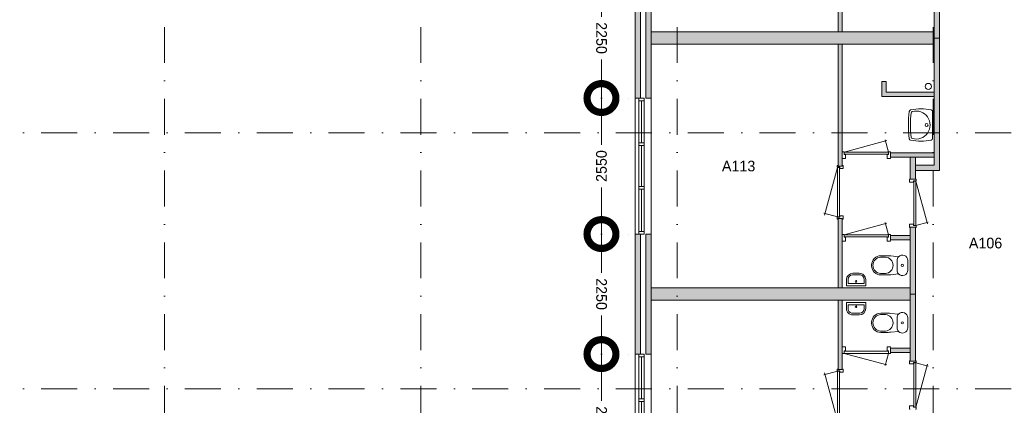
# Model space of a CAD drawing. Header units: millimetres. Extents: x -8493 to 75607, y -3060 to 56340.
# Tile 18 of 35: x 25534 to 43980, y 21984 to 29214. Entities that reach past the tile are written whole.
import ezdxf
from ezdxf.enums import TextEntityAlignment as Align

# ---------------------------------------------------------------- set-up
doc = ezdxf.new("R2010")
doc.units = ezdxf.units.MM
doc.header["$PDMODE"] = 3
doc.header["$PDSIZE"] = 1
doc.linetypes.add('DGN1', pattern=[504.6, 0, -504.6])
doc.linetypes.add('DGN4', pattern=[1345.6, 672.8, -336.4, 0, -336.4])
for name, color, linetype in [('16', 7, 'Continuous'), ('17', 7, 'Continuous'), ('30', 7, 'Continuous'), ('32', 7, 'Continuous'), ('33', 7, 'Continuous'), ('40', 7, 'Continuous'), ('48', 7, 'Continuous'), ('56', 7, 'Continuous'), ('58', 7, 'Continuous'), ('62', 7, 'Continuous')]:
    doc.layers.add(name, color=color, linetype=linetype)
doc.styles.add('dgn003', font='dgn003.shx')
doc.styles.get("Standard").update_dxf_attribs({"font": 'arial.ttf'})
doc.dimstyles.get("Standard").update_dxf_attribs({"dimtxt": 0.18, "dimasz": 0.18, "dimexe": 0.18, "dimexo": 0.0625, "dimgap": 0.09, "dimtad": 0, "dimtih": 1, "dimtoh": 1, "dimdec": 4, "dimzin": 0, "dimdsep": 46, "dimtxsty": 'Standard', "dimcen": 0.09, "dimadec": 0, "dimazin": 0, "dimtfac": 1, "dimtdec": 4, "dimtofl": 0, "dimtmove": 0, "dimatfit": 3, "dimfxl": 1, "dimtolj": 1, "dimtzin": 0, "dimarcsym": 0})

# ---------------------------------------------------------------- blocks, each defined once
blk = doc.blocks.new('830R1066')
at = {"layer": '33', "color": 1, "linetype": 'Continuous', "lineweight": 0}
for p, q in [((-868, 108), (-66.28, 322.82)), ((-38, 108), (-99.32, 336.87))]:
    blk.add_line(p, q, dxfattribs=at)
at = {"layer": '33', "color": 92, "linetype": 'Continuous', "lineweight": 13, "true_color": 0x00e100, "flags": 128}
for points in [[(-906, 100), (-906, 111), (-871, 111), (-871, 61), (-846, 61), (-846, -11), (-906, -11), (-906, 0)], [(0, 100), (0, 111), (-35, 111), (-35, 61), (-60, 61), (-60, -11), (0, -11), (0, 0)]]:
    blk.add_lwpolyline(points, dxfattribs=at)
at = {"layer": '33', "color": 2, "linetype": 'Continuous', "lineweight": 13, "true_color": 0xf0f000, "flags": 128}
blk.add_lwpolyline([(-868, 108), (-38, 108), (-38, 68), (-868, 68), (-868, 108)], dxfattribs=at)
blk = doc.blocks.new('930L0922')
at = {"layer": '33', "color": 1, "linetype": 'Continuous', "lineweight": 0}
for p, q in [((-98, -38), (-338.7, -936.31)), ((-98, -968), (-353.44, -899.56))]:
    blk.add_line(p, q, dxfattribs=at)
at = {"layer": '33', "color": 92, "linetype": 'Continuous', "lineweight": 13, "true_color": 0x00e100, "flags": 128}
for points in [[(-90, 0), (-101, 0), (-101, -35), (-51, -35), (-51, -60), (11, -60), (11, 0), (0, 0)], [(-90, -1006), (-101, -1006), (-101, -971), (-51, -971), (-51, -946), (11, -946), (11, -1006), (0, -1006)]]:
    blk.add_lwpolyline(points, dxfattribs=at)
at = {"layer": '33', "color": 2, "linetype": 'Continuous', "lineweight": 13, "true_color": 0xf0f000, "flags": 128}
blk.add_lwpolyline([(-98, -968), (-98, -38), (-58, -38), (-58, -968), (-98, -968)], dxfattribs=at)
blk = doc.blocks.new('CLOS0222')
at = {"layer": '40', "color": 7, "linetype": 'Continuous', "lineweight": 0}
for p, q in [((-670, 1), (-670, -1)), ((-528, 155), (-436, 155)), ((-220, 92), (-220, -93)), ((-528, -155), (-436, -155))]:
    blk.add_line(p, q, dxfattribs=at)
at = {"layer": '40', "color": 7, "linetype": 'Continuous', "lineweight": 0, "flags": 128}
for points in [[(-338, 176), (-192, 162), (-192, 162, -0.674333), (-20, 92), (-20, 92), (-20, -93), (-20, -93, -0.674333), (-192, -162), (-192, -162), (-338, -176), (-338, -176, -0.023285), (-431, -180), (-431, -180), (-525, -180), (-525, -180, -0.414214), (-695, -10), (-695, -10), (-695, 10), (-695, 10, -0.414214), (-525, 180), (-525, 180), (-431, 180), (-431, 180, -0.023285), (-338, 176)], [(-528, -155, -0.917521), (-528, 155)], [(-437, 155, -0.917514), (-437, -155)]]:
    blk.add_lwpolyline(points, format="xyb", dxfattribs=at)
at = {"layer": '40', "color": 7, "linetype": 'Continuous', "lineweight": 0}
blk.add_circle((-120, 0), 20, dxfattribs=at)
for centre, start, end in [((-120, 92), 135.9727, 180), ((-120, -93), 180, 224.0273)]:
    blk.add_arc(centre, 100, start, end, dxfattribs=at)
blk = doc.blocks.new('830R1067')
at = {"layer": '33', "color": 1, "linetype": 'Continuous', "lineweight": 0}
for p, q in [((-868, 108), (-66.28, 322.82)), ((-38, 108), (-99.32, 336.87))]:
    blk.add_line(p, q, dxfattribs=at)
at = {"layer": '33', "color": 92, "linetype": 'Continuous', "lineweight": 13, "true_color": 0x00e100, "flags": 128}
for points in [[(-906, 100), (-906, 111), (-871, 111), (-871, 61), (-846, 61), (-846, -11), (-906, -11), (-906, 0)], [(0, 100), (0, 111), (-35, 111), (-35, 61), (-60, 61), (-60, -11), (0, -11), (0, 0)]]:
    blk.add_lwpolyline(points, dxfattribs=at)
at = {"layer": '33', "color": 2, "linetype": 'Continuous', "lineweight": 13, "true_color": 0xf0f000, "flags": 128}
blk.add_lwpolyline([(-868, 108), (-38, 108), (-38, 68), (-868, 68), (-868, 108)], dxfattribs=at)
blk = doc.blocks.new('FT0122')
at = {"layer": '40', "color": 7, "linetype": 'Continuous', "lineweight": 0}
for p, q in [((180, 20), (-180, 20)), ((-149, 65), (-149, 144)), ((149, 65), (-149, 65)), ((180, 135), (180, 20))]:
    blk.add_line(p, q, dxfattribs=at)
at = {"layer": '40', "color": 7, "linetype": 'Continuous', "lineweight": 0, "flags": 128}
for points in [[(-69, 224), (69, 224)], [(-60, 255), (60, 255)], [(-180, 20), (-180, 135)], [(149, 144), (149, 65)]]:
    blk.add_lwpolyline(points, dxfattribs=at)
for points in [[(60, 255, -0.414214), (180, 135)], [(69, 224, -0.414214), (149, 144)]]:
    blk.add_lwpolyline(points, format="xyb", dxfattribs=at)
at = {"layer": '40', "color": 7, "linetype": 'Continuous', "lineweight": 0}
blk.add_circle((-1, 101), 15.1, dxfattribs=at)
for centre, radius in [((-60, 135), 120), ((-69, 144), 80)]:
    blk.add_arc(centre, radius, 90, 180, dxfattribs=at)
blk = doc.blocks.new('WT0122')
at = {"layer": '40', "color": 7, "linetype": 'Continuous', "lineweight": 0}
blk.add_line((-20, 253), (-20, -253), dxfattribs=at)
blk.add_circle((-133, 0), 28.1, dxfattribs=at)
for centre, radius, start, end in [((1669, 0), 2144, 173.1425, 186.8575), ((-426, 252), 33, 100.3455, 173.1425), ((1707, 0), 2144, 173.9582, 186.0418), ((-236, -766), 1068, 79.7983, 100.5514), ((-392, 222), 33, 105.1333, 173.9582), ((-332, 0), 263, 254.8667, 105.1333), ((-53, 253), 33, 0, 79.9973), ((-426, -252), 33, 186.8575, 259.6545), ((-236, 766), 1068, 259.4486, 280.2017), ((-392, -222), 33, 186.0418, 254.8667), ((-53, -253), 33, 280.0027, 0)]:
    blk.add_arc(centre, radius, start, end, dxfattribs=at)
blk = doc.blocks.new('830R1068')
at = {"layer": '33', "color": 1, "linetype": 'Continuous', "lineweight": 0}
for p, q in [((108, 868), (322.82, 66.28)), ((108, 38), (336.87, 99.32))]:
    blk.add_line(p, q, dxfattribs=at)
at = {"layer": '33', "color": 92, "linetype": 'Continuous', "lineweight": 13, "true_color": 0x00e100, "flags": 128}
for points in [[(100, 906), (111, 906), (111, 871), (61, 871), (61, 846), (-11, 846), (-11, 906), (0, 906)], [(100, 0), (111, 0), (111, 35), (61, 35), (61, 60), (-11, 60), (-11, 0), (0, 0)]]:
    blk.add_lwpolyline(points, dxfattribs=at)
at = {"layer": '33', "color": 2, "linetype": 'Continuous', "lineweight": 13, "true_color": 0xf0f000, "flags": 128}
blk.add_lwpolyline([(108, 868), (108, 38), (68, 38), (68, 868), (108, 868)], dxfattribs=at)
blk = doc.blocks.new('930L0923')
at = {"layer": '33', "color": 1, "linetype": 'Continuous', "lineweight": 0}
for p, q in [((-98, 968), (-353.44, 899.56)), ((-98, 38), (-338.7, 936.31))]:
    blk.add_line(p, q, dxfattribs=at)
at = {"layer": '33', "color": 92, "linetype": 'Continuous', "lineweight": 13, "true_color": 0x00e100, "flags": 128}
for points in [[(-90, 1006), (-101, 1006), (-101, 971), (-51, 971), (-51, 946), (11, 946), (11, 1006), (0, 1006)], [(-90, 0), (-101, 0), (-101, 35), (-51, 35), (-51, 60), (11, 60), (11, 0), (0, 0)]]:
    blk.add_lwpolyline(points, dxfattribs=at)
at = {"layer": '33', "color": 2, "linetype": 'Continuous', "lineweight": 13, "true_color": 0xf0f000, "flags": 128}
blk.add_lwpolyline([(-98, 968), (-98, 38), (-58, 38), (-58, 968), (-98, 968)], dxfattribs=at)
blk = doc.blocks.new('830R1070')
at = {"layer": '33', "color": 1, "linetype": 'Continuous', "lineweight": 0}
for p, q in [((-868, -108), (-66.28, -322.82)), ((-38, -108), (-99.32, -336.87))]:
    blk.add_line(p, q, dxfattribs=at)
at = {"layer": '33', "color": 92, "linetype": 'Continuous', "lineweight": 13, "true_color": 0x00e100, "flags": 128}
for points in [[(-906, -100), (-906, -111), (-871, -111), (-871, -61), (-846, -61), (-846, 11), (-906, 11), (-906, 0)], [(0, -100), (0, -111), (-35, -111), (-35, -61), (-60, -61), (-60, 11), (0, 11), (0, 0)]]:
    blk.add_lwpolyline(points, dxfattribs=at)
at = {"layer": '33', "color": 2, "linetype": 'Continuous', "lineweight": 13, "true_color": 0xf0f000, "flags": 128}
blk.add_lwpolyline([(-868, -108), (-38, -108), (-38, -68), (-868, -68), (-868, -108)], dxfattribs=at)
blk = doc.blocks.new('CLOS0223')
at = {"layer": '40', "color": 7, "linetype": 'Continuous', "lineweight": 0}
for p, q in [((-670, -1), (-670, 1)), ((-528, 155), (-436, 155)), ((-220, -92), (-220, 92)), ((-528, -155), (-436, -155))]:
    blk.add_line(p, q, dxfattribs=at)
at = {"layer": '40', "color": 7, "linetype": 'Continuous', "lineweight": 0, "flags": 128}
for points in [[(-338, -176), (-192, -162), (-192, -162, 0.674333), (-20, -92), (-20, -92), (-20, 92), (-20, 92, 0.674333), (-192, 162), (-192, 162), (-338, 176), (-338, 176, 0.023285), (-431, 180), (-431, 180), (-525, 180), (-525, 180, 0.414214), (-695, 10), (-695, 10), (-695, -10), (-695, -10, 0.414214), (-525, -180), (-525, -180), (-431, -180), (-431, -180, 0.023285), (-338, -176)], [(-220, 92, -0.194504), (-192, 162)], [(-192, -162, -0.194504), (-220, -92)]]:
    blk.add_lwpolyline(points, format="xyb", dxfattribs=at)
at = {"layer": '40', "color": 7, "linetype": 'Continuous', "lineweight": 0}
blk.add_circle((-120, 0), 20, dxfattribs=at)
for centre, start, end in [((-514, 0), 94.9259, 265.0741), ((-450, 0), 274.9263, 85.0736)]:
    blk.add_arc(centre, 156, start, end, dxfattribs=at)
blk = doc.blocks.new('FT0123')
at = {"layer": '40', "color": 7, "linetype": 'Continuous', "lineweight": 0}
for p, q in [((180, -20), (-180, -20)), ((149, -65), (-149, -65)), ((-149, -65), (-149, -144)), ((180, -135), (180, -20))]:
    blk.add_line(p, q, dxfattribs=at)
at = {"layer": '40', "color": 7, "linetype": 'Continuous', "lineweight": 0, "flags": 128}
for points in [[(-180, -20), (-180, -135)], [(149, -144), (149, -65)], [(-69, -224), (69, -224)], [(-60, -255), (60, -255)]]:
    blk.add_lwpolyline(points, dxfattribs=at)
for points in [[(-60, -255, -0.414214), (-180, -135)], [(-69, -224, -0.414214), (-149, -144)]]:
    blk.add_lwpolyline(points, format="xyb", dxfattribs=at)
at = {"layer": '40', "color": 7, "linetype": 'Continuous', "lineweight": 0}
blk.add_circle((-1, -101), 15.1, dxfattribs=at)
for centre, radius in [((60, -135), 120), ((69, -144), 80)]:
    blk.add_arc(centre, radius, 270, 0, dxfattribs=at)
blk = doc.blocks.new('830R1071')
at = {"layer": '33', "color": 1, "linetype": 'Continuous', "lineweight": 0}
for p, q in [((108, -38), (336.87, -99.32)), ((108, -868), (322.82, -66.28))]:
    blk.add_line(p, q, dxfattribs=at)
at = {"layer": '33', "color": 92, "linetype": 'Continuous', "lineweight": 13, "true_color": 0x00e100, "flags": 128}
for points in [[(100, 0), (111, 0), (111, -35), (61, -35), (61, -60), (-11, -60), (-11, 0), (0, 0)], [(100, -906), (111, -906), (111, -871), (61, -871), (61, -846), (-11, -846), (-11, -906), (0, -906)]]:
    blk.add_lwpolyline(points, dxfattribs=at)
at = {"layer": '33', "color": 2, "linetype": 'Continuous', "lineweight": 13, "true_color": 0xf0f000, "flags": 128}
blk.add_lwpolyline([(108, -868), (108, -38), (68, -38), (68, -868), (108, -868)], dxfattribs=at)
blk = doc.blocks.new('_DotSmall')
at = {"color": 0, "linetype": 'ByBlock', "const_width": 0.5}
blk.add_lwpolyline([(-0.0625, 0, 1), (0.0625, 0, 1)], format="xyb", close=True, dxfattribs=at)
blk = doc.blocks.new('*D2875')
at = {"layer": '58', "color": 3, "linetype": 'Continuous', "lineweight": 0, "transparency": 16777216}
for p, q in [((36433.44, 22944.49), (36433.44, 22069.49)), ((36433.44, 20394.49), (36433.44, 21269.49))]:
    blk.add_line(p, q, dxfattribs=at)
at = {"layer": 'Defpoints', "color": 0, "linetype": 'Continuous', "transparency": 16777216}
for p in [(36433.44, 22944.49), (37064.76, 22944.49), (37064.76, 20394.49)]:
    blk.add_point(p, dxfattribs=at)
at = {"layer": '58', "color": 3, "linetype": 'Continuous', "lineweight": 0, "transparency": 16777216, "xscale": 1080, "yscale": 1080, "zscale": 1080}
for p, rotation in [((36433.44, 22944.49), 90), ((36433.44, 20394.49), 270)]:
    blk.add_blockref('_DotSmall', p, dxfattribs=dict(at, rotation=rotation))
at = {"layer": '58', "color": 3, "linetype": 'Continuous', "lineweight": 0, "transparency": 16777216, "insert": (36433.44, 21669.49), "char_height": 200, "attachment_point": 5, "rotation": 270, "style": 'dgn003'}
blk.add_mtext('\\A1;2550', dxfattribs=at)
blk = doc.blocks.new('*D2876')
at = {"layer": '58', "color": 3, "linetype": 'Continuous', "lineweight": 0, "transparency": 16777216}
for p, q in [((36433.44, 25194.49), (36433.44, 24469.49)), ((36433.44, 22944.49), (36433.44, 23669.49))]:
    blk.add_line(p, q, dxfattribs=at)
at = {"layer": 'Defpoints', "color": 0, "linetype": 'Continuous', "transparency": 16777216}
for p in [(36433.44, 25194.49), (37064.76, 25194.49), (37064.76, 22944.49)]:
    blk.add_point(p, dxfattribs=at)
at = {"layer": '58', "color": 3, "linetype": 'Continuous', "lineweight": 0, "transparency": 16777216, "xscale": 1080, "yscale": 1080, "zscale": 1080}
for p, rotation in [((36433.44, 25194.49), 90), ((36433.44, 22944.49), 270)]:
    blk.add_blockref('_DotSmall', p, dxfattribs=dict(at, rotation=rotation))
at = {"layer": '58', "color": 3, "linetype": 'Continuous', "lineweight": 0, "transparency": 16777216, "insert": (36433.44, 24069.49), "char_height": 200, "attachment_point": 5, "rotation": 270, "style": 'dgn003'}
blk.add_mtext('\\A1;2250', dxfattribs=at)
blk = doc.blocks.new('*D2858')
at = {"layer": '58', "color": 3, "linetype": 'Continuous', "lineweight": 0, "transparency": 16777216}
for p, q in [((36433.44, 27744.49), (36433.44, 26869.49)), ((36433.44, 25194.49), (36433.44, 26069.49))]:
    blk.add_line(p, q, dxfattribs=at)
at = {"layer": 'Defpoints', "color": 0, "linetype": 'Continuous', "transparency": 16777216}
for p in [(37064.76, 27744.49), (36433.44, 25194.49), (37064.76, 25194.49)]:
    blk.add_point(p, dxfattribs=at)
at = {"layer": '58', "color": 3, "linetype": 'Continuous', "lineweight": 0, "transparency": 16777216, "xscale": 1080, "yscale": 1080, "zscale": 1080}
for p, rotation in [((36433.44, 27744.49), 90), ((36433.44, 25194.49), 270)]:
    blk.add_blockref('_DotSmall', p, dxfattribs=dict(at, rotation=rotation))
at = {"layer": '58', "color": 3, "linetype": 'Continuous', "lineweight": 0, "transparency": 16777216, "insert": (36433.44, 26469.49), "char_height": 200, "attachment_point": 5, "rotation": 90, "style": 'dgn003'}
blk.add_mtext('\\A1;2550', dxfattribs=at)
blk = doc.blocks.new('*D2859')
at = {"layer": '58', "color": 3, "linetype": 'Continuous', "lineweight": 0, "transparency": 16777216}
for p, q in [((36433.44, 29994.49), (36433.44, 29269.49)), ((36433.44, 27744.49), (36433.44, 28469.49))]:
    blk.add_line(p, q, dxfattribs=at)
at = {"layer": 'Defpoints', "color": 0, "linetype": 'Continuous', "transparency": 16777216}
for p in [(36433.44, 29994.49), (37064.76, 29994.49), (37064.76, 27744.49)]:
    blk.add_point(p, dxfattribs=at)
at = {"layer": '58', "color": 3, "linetype": 'Continuous', "lineweight": 0, "transparency": 16777216, "xscale": 1080, "yscale": 1080, "zscale": 1080}
for p, rotation in [((36433.44, 29994.49), 90), ((36433.44, 27744.49), 270)]:
    blk.add_blockref('_DotSmall', p, dxfattribs=dict(at, rotation=rotation))
at = {"layer": '58', "color": 3, "linetype": 'Continuous', "lineweight": 0, "transparency": 16777216, "insert": (36433.44, 28869.49), "char_height": 200, "attachment_point": 5, "rotation": 270, "style": 'dgn003'}
blk.add_mtext('\\A1;2250', dxfattribs=at)

msp = doc.modelspace()

# ---------------------------------------------------------------- hatches: boundary and pattern name
at = {"layer": '16'}
for points in [[(37164.76, 27744.49), (37164.76, 29994.49), (37064.76, 29994.49), (37064.76, 27744.49)], [(37164.76, 22944.49), (37164.76, 25194.49), (37064.76, 25194.49), (37064.76, 22944.49)]]:
    msp.add_hatch(color=7, dxfattribs=at).paths.add_polyline_path(points)
at = {"layer": '62'}
for color, points in [(9, [(40944.76, 28984.49), (40944.76, 31269.49), (40864.76, 31269.49), (40864.76, 28984.49)]), (7, [(42764.76, 28869.49), (42664.76, 28869.49), (42664.76, 31254.49), (42314.76, 31254.49), (42314.76, 31354.49), (42764.76, 31354.49)]), (9, [(37364.76, 27744.49), (37364.76, 29994.49), (37264.76, 29994.49), (37264.76, 27744.49)]), (9, [(37364.76, 28984.49), (42664.76, 28984.49), (42664.76, 28754.49), (37364.76, 28754.49)]), (7, [(42764.76, 28869.49), (42664.76, 28869.49), (42664.76, 26484.49), (42314.76, 26484.49), (42314.76, 26384.49), (42764.76, 26384.49)]), (9, [(40944.76, 28754.49), (40944.76, 26469.49), (40864.76, 26469.49), (40864.76, 28754.49)]), (9, [(41764.76, 28054.49), (41684.76, 28054.49), (41684.76, 27774.49), (42664.76, 27774.49), (42664.76, 27854.49), (41764.76, 27854.49)]), (9, [(41844.76, 26714.49), (41844.76, 26634.49), (42664.76, 26634.49), (42664.76, 26714.49)]), (7, [(42214.76, 26634.49), (42214.76, 26224.49), (42314.76, 26224.49), (42314.76, 26634.49)]), (9, [(40944.76, 25484.49), (40944.76, 24184.49), (40864.76, 24184.49), (40864.76, 25484.49)]), (7, [(42214.76, 25324.49), (42214.76, 24069.49), (42314.76, 24069.49), (42314.76, 25324.49)]), (9, [(37364.76, 22944.49), (37364.76, 25194.49), (37264.76, 25194.49), (37264.76, 22944.49)]), (9, [(41844.76, 25164.49), (41844.76, 25084.49), (42214.76, 25084.49), (42214.76, 25164.49)]), (9, [(37364.76, 24184.49), (42214.76, 24184.49), (42214.76, 23954.49), (37364.76, 23954.49)]), (7, [(42214.76, 22814.49), (42214.76, 24069.49), (42314.76, 24069.49), (42314.76, 22814.49)]), (9, [(40944.76, 22654.49), (40944.76, 23954.49), (40864.76, 23954.49), (40864.76, 22654.49)]), (9, [(41844.76, 22974.49), (41844.76, 23054.49), (42214.76, 23054.49), (42214.76, 22974.49)])]:
    msp.add_hatch(color=color, dxfattribs=at).paths.add_polyline_path(points)

# ---------------------------------------------------------------- linework, layer by layer
at = {"layer": '16', "color": 92, "linetype": 'Continuous', "lineweight": 0, "true_color": 0x00e100, "flags": 128}
for points in [[(40944.76, 31269.49), (40944.76, 28984.49), (40864.76, 28984.49), (40864.76, 31269.49), (40944.76, 31269.49)], [(42764.76, 28869.49), (42764.76, 31354.49), (42314.76, 31354.49), (42314.76, 31254.49), (42664.76, 31254.49), (42664.76, 28869.49), (42764.76, 28869.49)], [(37164.76, 27744.49), (37164.76, 29994.49), (37064.76, 29994.49), (37064.76, 27744.49), (37164.76, 27744.49)], [(37364.76, 27744.49), (37364.76, 29994.49), (37264.76, 29994.49), (37264.76, 27744.49), (37364.76, 27744.49)], [(42764.76, 28869.49), (42764.76, 26384.49), (42314.76, 26384.49), (42314.76, 26484.49), (42664.76, 26484.49), (42664.76, 28869.49), (42764.76, 28869.49)], [(40944.76, 26469.49), (40944.76, 28754.49), (40864.76, 28754.49), (40864.76, 26469.49), (40944.76, 26469.49)], [(42664.76, 27854.49), (41764.76, 27854.49), (41764.76, 28054.49), (41684.76, 28054.49), (41684.76, 27774.49), (42664.76, 27774.49), (42664.76, 27854.49)], [(42664.76, 26714.49), (42664.76, 26634.49), (41844.76, 26634.49), (41844.76, 26714.49), (42664.76, 26714.49)], [(42314.76, 26634.49), (42314.76, 26224.49), (42214.76, 26224.49), (42214.76, 26634.49), (42314.76, 26634.49)], [(40944.76, 24184.49), (40944.76, 25484.49), (40864.76, 25484.49), (40864.76, 24184.49), (40944.76, 24184.49)], [(42314.76, 25324.49), (42314.76, 24069.49), (42214.76, 24069.49), (42214.76, 25324.49), (42314.76, 25324.49)], [(37164.76, 22944.49), (37164.76, 25194.49), (37064.76, 25194.49), (37064.76, 22944.49), (37164.76, 22944.49)], [(37364.76, 22944.49), (37364.76, 25194.49), (37264.76, 25194.49), (37264.76, 22944.49), (37364.76, 22944.49)], [(42214.76, 25164.49), (42214.76, 25084.49), (41844.76, 25084.49), (41844.76, 25164.49), (42214.76, 25164.49)], [(42314.76, 22814.49), (42314.76, 24069.49), (42214.76, 24069.49), (42214.76, 22814.49), (42314.76, 22814.49)], [(40944.76, 23954.49), (40944.76, 22654.49), (40864.76, 22654.49), (40864.76, 23954.49), (40944.76, 23954.49)], [(42214.76, 22974.49), (42214.76, 23054.49), (41844.76, 23054.49), (41844.76, 22974.49), (42214.76, 22974.49)]]:
    msp.add_lwpolyline(points, dxfattribs=at)
at = {"layer": '16', "color": 7, "linetype": 'Continuous', "lineweight": 0, "flags": 128}
for points in [[(37164.76, 27744.49), (37164.76, 29994.49), (37064.76, 29994.49), (37064.76, 27744.49), (37164.76, 27744.49)], [(37164.76, 22944.49), (37164.76, 25194.49), (37064.76, 25194.49), (37064.76, 22944.49), (37164.76, 22944.49)]]:
    msp.add_lwpolyline(points, dxfattribs=at)
at = {"layer": '17', "color": 92, "linetype": 'Continuous', "lineweight": 0, "true_color": 0x00e100, "flags": 128}
for points in [[(42664.76, 28754.49), (42664.76, 28984.49), (37364.76, 28984.49), (37364.76, 28754.49), (42664.76, 28754.49)], [(42214.76, 24184.49), (42214.76, 23954.49), (37364.76, 23954.49), (37364.76, 24184.49), (42214.76, 24184.49)]]:
    msp.add_lwpolyline(points, dxfattribs=at)
at = {"layer": '30', "color": 3, "linetype": 'Continuous', "lineweight": 0}
for p, q in [((37064.76, 25194.49), (37064.76, 27744.49)), ((37364.76, 25194.49), (37364.76, 27744.49)), ((37064.76, 22944.49), (37064.76, 20394.49)), ((37364.76, 22944.49), (37364.76, 20394.49))]:
    msp.add_line(p, q, dxfattribs=at)
at = {"layer": '32', "color": 3, "linetype": 'Continuous', "lineweight": 0}
for p, q in [((37134.76, 25244.49), (37134.76, 27744.49)), ((37184.76, 26902.83), (37184.76, 27694.49)), ((37234.76, 27694.49), (37234.76, 25244.49)), ((37184.76, 26086.16), (37184.76, 26852.83)), ((37184.76, 25244.49), (37184.76, 26036.16)), ((37234.76, 25244.49), (37134.76, 25244.49)), ((37134.76, 22894.49), (37134.76, 20394.49)), ((37184.76, 22894.49), (37184.76, 22102.82)), ((37234.76, 20444.49), (37234.76, 22894.49)), ((37184.76, 22052.82), (37184.76, 21286.15))]:
    msp.add_line(p, q, dxfattribs=at)
at = {"layer": '32', "color": 3, "linetype": 'Continuous', "lineweight": 0, "flags": 128}
for points in [[(37134.76, 27694.49), (37134.76, 27744.49), (37234.76, 27744.49), (37234.76, 27694.49), (37134.76, 27694.49)], [(37134.76, 26852.83), (37134.76, 26902.83), (37234.76, 26902.83), (37234.76, 26852.83), (37134.76, 26852.83)], [(37134.76, 26036.16), (37134.76, 26086.16), (37234.76, 26086.16), (37234.76, 26036.16), (37134.76, 26036.16)], [(37134.76, 25194.49), (37134.76, 25244.49), (37234.76, 25244.49), (37234.76, 25194.49), (37134.76, 25194.49)], [(37134.76, 22944.49), (37134.76, 22894.49), (37234.76, 22894.49), (37234.76, 22944.49), (37134.76, 22944.49)], [(37134.76, 22102.82), (37134.76, 22052.82), (37234.76, 22052.82), (37234.76, 22102.82), (37134.76, 22102.82)]]:
    msp.add_lwpolyline(points, dxfattribs=at)
at = {"layer": '40', "color": 3, "linetype": 'Continuous', "lineweight": 0}
msp.add_circle((42556.16, 27961.25), 57.46, dxfattribs=at)
at = {"layer": '56', "color": 3, "linetype": 'DGN4', "lineweight": 0}
for p, q in [((28249.76, 55989.76), (28249.76, 547.85)), ((33049.76, 55989.76), (33049.76, 547.85)), ((37849.76, 55989.76), (37849.76, 547.85)), ((42649.76, 55989.76), (42649.76, 547.85)), ((52180.43, 27092.77), (-3616.95, 27092.77)), ((52180.43, 22292.77), (-3616.95, 22292.77))]:
    msp.add_line(p, q, dxfattribs=at)
at = {"layer": '58', "color": 3, "linetype": 'DGN1', "lineweight": 0}
for p, q in [((36433.44, 27744.49), (37064.76, 27744.49)), ((36433.44, 25194.49), (37064.76, 25194.49)), ((36433.44, 22944.49), (37064.76, 22944.49))]:
    msp.add_line(p, q, dxfattribs=at)
at = {"layer": '62', "color": 9, "linetype": 'Continuous', "lineweight": 0, "flags": 128}
for points in [[(40944.76, 28984.49), (40944.76, 31269.49), (40864.76, 31269.49), (40864.76, 28984.49), (40944.76, 28984.49)], [(37364.76, 27744.49), (37364.76, 29994.49), (37264.76, 29994.49), (37264.76, 27744.49), (37364.76, 27744.49)], [(37364.76, 28984.49), (42664.76, 28984.49), (42664.76, 28754.49), (37364.76, 28754.49), (37364.76, 28984.49)], [(40944.76, 28754.49), (40944.76, 26469.49), (40864.76, 26469.49), (40864.76, 28754.49), (40944.76, 28754.49)], [(41764.76, 28054.49), (41684.76, 28054.49), (41684.76, 27774.49), (42664.76, 27774.49), (42664.76, 27854.49), (41764.76, 27854.49), (41764.76, 28054.49)], [(41844.76, 26714.49), (41844.76, 26634.49), (42664.76, 26634.49), (42664.76, 26714.49), (41844.76, 26714.49)], [(40944.76, 25484.49), (40944.76, 24184.49), (40864.76, 24184.49), (40864.76, 25484.49), (40944.76, 25484.49)], [(37364.76, 22944.49), (37364.76, 25194.49), (37264.76, 25194.49), (37264.76, 22944.49), (37364.76, 22944.49)], [(41844.76, 25164.49), (41844.76, 25084.49), (42214.76, 25084.49), (42214.76, 25164.49), (41844.76, 25164.49)], [(37364.76, 24184.49), (42214.76, 24184.49), (42214.76, 23954.49), (37364.76, 23954.49), (37364.76, 24184.49)], [(40944.76, 22654.49), (40944.76, 23954.49), (40864.76, 23954.49), (40864.76, 22654.49), (40944.76, 22654.49)], [(41844.76, 22974.49), (41844.76, 23054.49), (42214.76, 23054.49), (42214.76, 22974.49), (41844.76, 22974.49)]]:
    msp.add_lwpolyline(points, dxfattribs=at)
at = {"layer": '62', "color": 7, "linetype": 'Continuous', "lineweight": 0, "flags": 128}
for points in [[(42764.76, 28869.49), (42664.76, 28869.49), (42664.76, 31254.49), (42314.76, 31254.49), (42314.76, 31354.49), (42764.76, 31354.49), (42764.76, 28869.49)], [(42764.76, 28869.49), (42664.76, 28869.49), (42664.76, 26484.49), (42314.76, 26484.49), (42314.76, 26384.49), (42764.76, 26384.49), (42764.76, 28869.49)], [(42214.76, 26634.49), (42214.76, 26224.49), (42314.76, 26224.49), (42314.76, 26634.49), (42214.76, 26634.49)], [(42214.76, 25324.49), (42214.76, 24069.49), (42314.76, 24069.49), (42314.76, 25324.49), (42214.76, 25324.49)], [(42214.76, 22814.49), (42214.76, 24069.49), (42314.76, 24069.49), (42314.76, 22814.49), (42214.76, 22814.49)]]:
    msp.add_lwpolyline(points, dxfattribs=at)

# ---------------------------------------------------------------- block references
at = {"color": 7, "linetype": 'Continuous', "lineweight": 0}
for name, p in [('WT0122', (42656.9, 27238.63)), ('830R1066', (41847.84, 26624.31)), ('930L0922', (40950.73, 26482.72)), ('830R1068', (42216.66, 25319.78)), ('830R1067', (41847.85, 25072.89)), ('CLOS0222', (42189.86, 24608)), ('FT0122', (41202.72, 24204.92)), ('FT0123', (41202.72, 23934.06)), ('CLOS0223', (42189.86, 23530.98)), ('830R1070', (41847.85, 23066.09)), ('830R1071', (42216.66, 22819.2)), ('930L0923', (40950.73, 21656.26))]:
    msp.add_blockref(name, p, dxfattribs=at)

# ---------------------------------------------------------------- texts
at = {"layer": '48', "color": 7, "linetype": 'Continuous', "lineweight": 0, "style": 'dgn003'}
for s, p in [('A113', (39002.21, 26469.83)), ('A106', (43628.65, 25025.99))]:
    msp.add_text(s, height=200, dxfattribs=at).set_placement(p, align=Align.MIDDLE_CENTER)

# ---------------------------------------------------------------- dimensions: what is measured, and where the dimension line sits
at = {"layer": '58', "color": 3, "linetype": 'Continuous', "lineweight": 0}
for base, p1, p2, angle, picture, middle, turn in [((36433.44, 29994.49), (37064.76, 27744.49), (37064.76, 29994.49), 270, '*D2859', (36433.44, 28869.49), 270), ((36433.44, 25194.49), (37064.76, 27744.49), (37064.76, 25194.49), 90, '*D2858', (36433.44, 26469.49), 90), ((36433.44, 25194.49), (37064.76, 22944.49), (37064.76, 25194.49), 270, '*D2876', (36433.44, 24069.49), 270), ((36433.44, 22944.49), (37064.76, 20394.49), (37064.76, 22944.49), 270, '*D2875', (36433.44, 21669.49), 270)]:
    dim = msp.add_linear_dim(base=base, p1=p1, p2=p2, angle=angle, dimstyle='Standard', override={"dimscale": 1, "dimtxt": 200, "dimasz": 1080, "dimexe": 0, "dimexo": 0, "dimgap": 100, "dimtad": 1, "dimjust": 0, "dimtih": 0, "dimtoh": 0, "dimdec": 0, "dimlfac": 1, "dimzin": 11, "dimdsep": 46, "dimlunit": 2, "dimpost": '<>', "dimtxsty": 'dgn003', "dimblk1": 'DotSmall', "dimblk2": 'DotSmall', "dimsah": 1, "dimcen": 0, "dimse1": 1, "dimse2": 1, "dimclrd": 3, "dimclre": 3, "dimclrt": 3, "dimtol": 0, "dimtix": 1, "dimtofl": 1, "dimatfit": 3, "dimfrac": 1, "dimtolj": 1, "dimlwd": 0, "dimlwe": 0}, dxfattribs=at)
    dim.commit()
    dim.dimension.update_dxf_attribs({"geometry": picture, "text_midpoint": middle, "text_rotation": turn})

doc.saveas('drawing.dxf')
